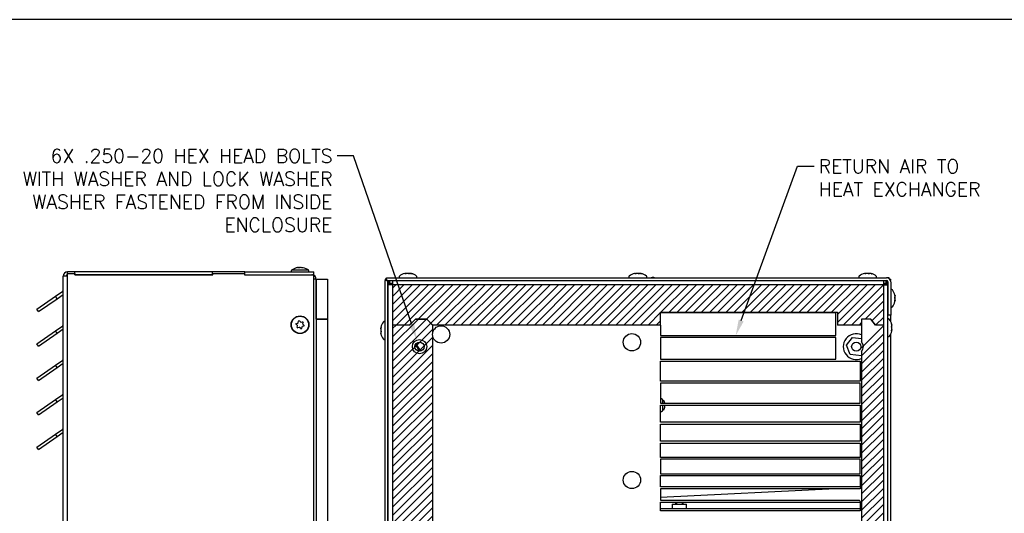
# Model space of a CAD drawing. Extents: x 895.4 to 955.1, y -8.2 to 25.8.
# Tile 4 of 5: x 910.5 to 932, y 15.1 to 25.8. Entities that reach past the tile are written whole.
import ezdxf
from ezdxf import colors
from ezdxf.entities.mleader import LeaderData, LeaderLine
from ezdxf.math import Vec2, Vec3

# ---------------------------------------------------------------- set-up
doc = ezdxf.new("R2010")
doc.units = 0
doc.header["$LTSCALE"] = 4
doc.header["$MEASUREMENT"] = 0
doc.layers.get('0').update_dxf_attribs({"linetype": 'CONTINUOUS'})
doc.layers.get('DEFPOINTS').update_dxf_attribs({"linetype": 'CONTINUOUS'})
doc.layers.add('Hatch', color=140, linetype='CONTINUOUS')
doc.layers.add('TEXT', color=140, linetype='CONTINUOUS')
doc.styles.get("Standard").update_dxf_attribs({"font": 'romans.shx'})
pattern_1 = [(45, (897.31287, -10.74133), (-0.08838817, 0.08838817), [])]

msp = doc.modelspace()

# ---------------------------------------------------------------- hatches: boundary and pattern name
at = {"layer": 'Hatch'}
h = msp.add_hatch(dxfattribs=at)
h.set_pattern_fill('LINE', color=256, scale=0.999998, angle=45, style=0, pattern_type=2)
h.set_pattern_definition(pattern_1)
h.paths.add_polyline_path([(929.334, 20.044), (918.654, 20.044), (918.654, 19.169), (919.029, 19.17), (919.154, 19.295), (919.404, 19.295), (919.529, 19.17), (924.489, 19.169), (924.489, 19.448), (928.338, 19.448), (928.338, 19.169), (928.86, 19.169), (928.86, 19.295), (929.06, 19.295), (929.16, 19.17), (929.334, 19.17)])
h = msp.add_hatch(dxfattribs=at)
h.set_pattern_fill('LINE', color=256, scale=0.999998, angle=45, style=0, pattern_type=2)
h.set_pattern_definition(pattern_1)
edge = h.paths.add_edge_path()
edge.add_line((919.534, 4.389), (919.534, 18.932))
edge.add_arc((919.72, 18.955), 0.188, 173.0813, 186.9187, ccw=False)
edge.add_line((919.534, 18.977), (919.534, 19.166))
edge.add_line((919.534, 19.166), (919.409, 19.291))
edge.add_line((919.409, 19.291), (919.159, 19.291))
edge.add_line((919.159, 19.291), (919.034, 19.166))
edge.add_line((919.034, 19.166), (918.659, 19.166))
edge.add_line((918.659, 19.166), (918.659, 3.789))
edge.add_line((918.659, 3.789), (919.534, 3.789))
edge.add_line((919.534, 3.789), (919.534, 3.889))
edge.add_line((919.534, 3.889), (919.409, 4.014))
edge.add_line((919.409, 4.014), (919.409, 4.264))
edge.add_line((919.409, 4.264), (919.534, 4.389))
h = msp.add_hatch(dxfattribs=at)
h.set_pattern_fill('ANSI31', color=256)
h.set_pattern_definition([(45, (897.40933, -8.5339), (-0.08838835, 0.08838835), [])])
h.paths.add_polyline_path([(928.86, 19.295), (928.86, 19.169)], flags=16)
edge = h.paths.add_edge_path()
edge.add_line((929.06, 19.295), (928.86, 19.295))
edge.add_line((928.86, 19.295), (928.86, 18.804))
edge.add_arc((928.744, 18.699), 0.156, -41.9662, 41.9662, ccw=False)
edge.add_line((928.86, 18.595), (928.86, 11.804))
edge.add_arc((928.744, 11.699), 0.156, -41.9662, 41.9662, ccw=False)
edge.add_line((928.86, 11.595), (928.86, 11.008))
edge.add_arc((929.061, 8.366), 2.65, 84.1014, 94.3646, ccw=False)
edge.add_line((929.334, 11.002), (929.334, 19.169))
edge.add_line((929.334, 19.169), (929.16, 19.169))
edge.add_line((929.16, 19.169), (929.06, 19.295))
edge = h.paths.add_edge_path()
edge.add_line((929.16, 19.17), (929.06, 19.295))
edge.add_line((929.16, 19.17), (929.334, 19.17))
edge.add_line((929.06, 19.295), (928.86, 19.295))
edge.add_arc((928.744, 18.699), 0.156, 318.0338, 401.9662)

# ---------------------------------------------------------------- linework, layer by layer
for p, q in [((916.831, 20.361), (916.458, 20.361)), ((916.561, 20.413), (916.561, 20.412)), ((916.583, 20.416), (916.583, 20.418)), ((916.587, 20.417), (916.587, 20.419)), ((916.621, 20.411), (916.621, 20.418)), ((916.635, 20.418), (916.635, 20.413)), ((916.683, 20.416), (916.683, 20.418)), ((916.693, 20.418), (916.693, 20.414)), ((916.703, 20.419), (916.703, 20.412)), ((916.703, 20.418), (916.703, 20.412)), ((916.712, 20.413), (916.712, 20.412)), ((911.495, 3.875), (911.495, 20.232)), ((911.588, 20.232), (911.495, 20.232)), ((911.75, 20.325), (911.588, 20.325)), ((911.588, 20.293), (911.588, 20.325)), ((911.588, 20.232), (911.588, 20.293)), ((911.588, 20.293), (911.745, 20.293)), ((911.588, 3.875), (911.588, 20.232)), ((911.745, 20.293), (911.745, 20.262)), ((911.75, 20.263), (911.745, 20.263)), ((911.745, 20.262), (914.745, 20.262)), ((914.74, 20.325), (911.75, 20.325)), ((911.75, 20.263), (911.75, 20.325)), ((914.74, 20.263), (911.75, 20.263)), ((912.25, 20.263), (912.25, 20.262)), ((915.445, 20.325), (914.74, 20.325)), ((914.74, 20.263), (914.74, 20.325)), ((914.745, 20.263), (914.74, 20.263)), ((914.745, 20.293), (915.44, 20.293)), ((914.745, 20.262), (914.745, 20.293)), ((915.44, 20.293), (915.44, 20.262)), ((915.445, 20.263), (915.44, 20.263)), ((915.44, 20.262), (916.945, 20.262)), ((915.445, 20.263), (915.445, 20.325)), ((915.445, 20.325), (916.945, 20.325)), ((915.445, 20.263), (916.945, 20.263)), ((916.245, 20.262), (916.245, 20.263)), ((916.902, 20.262), (916.902, 20.263)), ((916.945, 20.263), (916.945, 20.325)), ((916.945, 20.262), (916.945, 20.263)), ((916.945, 3.875), (916.945, 20.262)), ((916.995, 20.17), (916.945, 20.17)), ((916.995, 20.17), (916.995, 3.918)), ((916.995, 19.295), (916.995, 20.17)), ((916.995, 20.17), (917.245, 20.17)), ((917.245, 20.17), (917.245, 19.295)), ((918.494, 20.167), (918.494, 20.136)), ((918.526, 20.167), (918.494, 20.167)), ((918.494, 3.749), (918.494, 20.136)), ((918.556, 20.136), (918.494, 20.136)), ((918.526, 20.2), (929.401, 20.2)), ((918.526, 20.137), (918.526, 20.2)), ((918.526, 20.137), (929.401, 20.137)), ((918.556, 20.137), (918.556, 20.136)), ((918.556, 3.749), (918.556, 20.136)), ((918.587, 20.137), (918.587, 20.106)), ((918.596, 20.075), (918.596, 20.137)), ((918.654, 20.137), (918.654, 20.044)), ((918.936, 20.286), (918.936, 20.293)), ((919.051, 20.293), (919.051, 20.292)), ((923.936, 20.286), (923.936, 20.293)), ((924.051, 20.293), (924.051, 20.292)), ((928.936, 20.286), (928.936, 20.293)), ((929.051, 20.293), (929.051, 20.292)), ((929.334, 20.137), (929.334, 20.044)), ((929.392, 20.075), (929.392, 20.137)), ((929.462, 20.2), (929.401, 20.2)), ((929.401, 20.114), (929.401, 20.137)), ((929.462, 20.177), (929.462, 20.2)), ((929.471, 20.167), (929.494, 20.167)), ((929.489, 20.136), (929.494, 20.136)), ((929.494, 20.136), (929.494, 20.167)), ((918.556, 20.106), (918.587, 20.106)), ((918.561, 20.074), (918.561, 20.044)), ((918.623, 20.074), (918.561, 20.074)), ((918.561, 3.793), (918.561, 20.044)), ((918.654, 20.044), (918.561, 20.044)), ((918.654, 20.075), (918.596, 20.075)), ((918.623, 20.074), (918.623, 20.044)), ((918.654, 20.044), (918.654, 19.169)), ((929.334, 20.044), (918.654, 20.044)), ((929.392, 20.075), (929.334, 20.075)), ((929.365, 20.074), (929.334, 20.074)), ((929.334, 20.044), (929.427, 20.044)), ((929.334, 20.044), (929.334, 19.169)), ((929.365, 20.074), (929.365, 20.075)), ((929.365, 20.074), (929.365, 20.044)), ((929.365, 20.074), (929.427, 20.074)), ((929.392, 20.114), (929.427, 20.114)), ((929.427, 20.074), (929.427, 20.114)), ((929.427, 20.106), (929.432, 20.106)), ((929.427, 20.074), (929.427, 20.044)), ((929.427, 20.044), (929.427, 10.99)), ((929.432, 20.106), (929.432, 19.387)), ((929.494, 20.106), (929.494, 19.387)), ((910.921, 19.511), (911.325, 19.794)), ((910.956, 19.46), (911.361, 19.743)), ((911.325, 19.794), (911.482, 19.904)), ((911.361, 19.743), (911.325, 19.794)), ((911.361, 19.743), (911.495, 19.837)), ((929.432, 19.844), (929.427, 19.844)), ((929.432, 19.819), (929.427, 19.819)), ((929.586, 19.807), (929.587, 19.807)), ((910.956, 19.46), (910.921, 19.511)), ((929.432, 19.68), (929.427, 19.68)), ((929.427, 19.654), (929.432, 19.654)), ((929.587, 19.692), (929.581, 19.692)), ((917.245, 19.295), (916.995, 19.295)), ((916.995, 19.295), (917.245, 19.295)), ((916.995, 19.295), (916.995, 3.918)), ((917.245, 19.295), (917.245, 3.918)), ((919.154, 19.295), (919.029, 19.17)), ((919.029, 19.169), (919.154, 19.294)), ((919.404, 19.295), (919.154, 19.295)), ((919.154, 19.294), (919.404, 19.294)), ((919.529, 19.17), (919.404, 19.295)), ((919.404, 19.294), (919.529, 19.169)), ((924.489, 19.169), (924.489, 19.448)), ((924.489, 19.448), (928.338, 19.448)), ((924.489, 19.169), (924.489, 19.448)), ((928.302, 19.438), (924.489, 19.438)), ((928.302, 18.938), (928.302, 19.438)), ((928.338, 19.448), (928.338, 19.169)), ((928.338, 19.448), (928.338, 19.169)), ((928.86, 19.295), (928.86, 19.169)), ((928.86, 19.295), (928.86, 18.804)), ((929.06, 19.295), (928.86, 19.295)), ((928.86, 19.295), (928.86, 19.169)), ((928.86, 19.295), (928.86, 18.804)), ((929.06, 19.295), (928.86, 19.295)), ((929.16, 19.169), (929.06, 19.295)), ((929.16, 19.17), (929.06, 19.295)), ((929.432, 19.296), (929.432, 19.387)), ((929.494, 19.387), (929.432, 19.387)), ((929.494, 19.246), (929.494, 19.387)), ((911.325, 19.044), (911.482, 19.154)), ((911.361, 18.993), (911.495, 19.087)), ((916.583, 19.165), (916.56, 19.187)), ((916.565, 19.204), (916.595, 19.213)), ((916.58, 19.12), (916.587, 19.151)), ((916.623, 19.117), (916.592, 19.108)), ((916.605, 19.224), (916.613, 19.254)), ((916.63, 19.259), (916.653, 19.237)), ((916.66, 19.091), (916.637, 19.113)), ((916.667, 19.233), (916.698, 19.242)), ((916.684, 19.126), (916.677, 19.096)), ((916.725, 19.146), (916.695, 19.137)), ((916.71, 19.23), (916.702, 19.199)), ((916.707, 19.185), (916.729, 19.163)), ((918.4, 19.107), (918.407, 19.107)), ((918.561, 19.144), (918.556, 19.144)), ((918.556, 19.119), (918.561, 19.119)), ((918.654, 19.17), (919.029, 19.17)), ((918.654, 19.17), (918.654, 3.793)), ((919.029, 19.169), (918.654, 19.169)), ((919.529, 19.17), (919.529, 18.986)), ((924.489, 19.169), (919.529, 19.169)), ((924.489, 19.169), (924.489, 18.938)), ((928.86, 19.169), (928.338, 19.169)), ((928.86, 19.169), (928.338, 19.169)), ((929.16, 19.17), (929.334, 19.17)), ((929.334, 19.169), (929.16, 19.169)), ((929.334, 19.169), (929.334, 11.002)), ((929.519, 19.167), (929.52, 19.167)), ((910.921, 18.761), (911.325, 19.044)), ((910.956, 18.71), (911.361, 18.993)), ((911.361, 18.993), (911.325, 19.044)), ((918.402, 18.992), (918.4, 18.992)), ((918.556, 18.98), (918.561, 18.98)), ((918.556, 18.954), (918.561, 18.954)), ((919.529, 18.941), (919.529, 4.393)), ((924.489, 18.938), (928.302, 18.938)), ((924.489, 18.898), (924.489, 18.423)), ((928.302, 18.898), (924.489, 18.898)), ((928.302, 18.423), (928.302, 18.898)), ((928.53, 18.727), (928.661, 18.898)), ((928.661, 18.898), (928.86, 18.873)), ((929.432, 10.99), (929.432, 18.921)), ((929.494, 10.98), (929.494, 18.971)), ((929.52, 19.051), (929.514, 19.051)), ((910.956, 18.71), (910.921, 18.761)), ((919.153, 18.742), (919.246, 18.6)), ((919.163, 18.759), (919.265, 18.602)), ((928.613, 18.528), (928.53, 18.727)), ((924.489, 18.423), (928.302, 18.423)), ((928.86, 18.497), (928.613, 18.528)), ((928.86, 18.595), (928.86, 11.804)), ((910.921, 18.011), (911.325, 18.294)), ((910.956, 17.96), (911.361, 18.243)), ((911.325, 18.294), (911.482, 18.404)), ((911.361, 18.243), (911.325, 18.294)), ((911.361, 18.243), (911.495, 18.337)), ((924.489, 17.945), (924.489, 18.383)), ((924.489, 18.383), (928.833, 18.383)), ((928.833, 18.383), (928.833, 17.945)), ((910.956, 17.96), (910.921, 18.011)), ((928.833, 17.945), (924.489, 17.945)), ((928.833, 17.905), (924.489, 17.905)), ((924.489, 17.905), (924.489, 17.467)), ((928.833, 17.467), (928.833, 17.905)), ((911.325, 17.544), (911.482, 17.654)), ((911.361, 17.493), (911.495, 17.587)), ((910.921, 17.261), (911.325, 17.544)), ((910.956, 17.21), (911.361, 17.493)), ((911.361, 17.493), (911.325, 17.544)), ((924.51, 17.559), (924.489, 17.559)), ((924.489, 17.467), (928.833, 17.467)), ((924.489, 17.052), (924.489, 17.427)), ((924.489, 17.427), (928.833, 17.427)), ((924.54, 17.467), (924.54, 17.529)), ((924.54, 17.319), (924.54, 17.427)), ((928.833, 17.427), (928.833, 17.052)), ((910.956, 17.21), (910.921, 17.261)), ((924.489, 17.289), (924.51, 17.289)), ((928.833, 17.052), (924.489, 17.052)), ((924.489, 16.637), (924.489, 17.012)), ((924.489, 17.012), (928.833, 17.012)), ((928.833, 17.012), (928.833, 16.637)), ((910.921, 16.511), (911.325, 16.794)), ((910.956, 16.46), (911.361, 16.743)), ((911.325, 16.794), (911.482, 16.904)), ((911.361, 16.743), (911.325, 16.794)), ((911.361, 16.743), (911.495, 16.837)), ((910.956, 16.46), (910.921, 16.511)), ((928.833, 16.637), (924.489, 16.637)), ((924.489, 16.285), (924.489, 16.597)), ((924.489, 16.597), (928.833, 16.597)), ((928.833, 16.597), (928.833, 16.285)), ((928.833, 16.285), (924.489, 16.285)), ((924.489, 16.245), (924.489, 15.932)), ((928.833, 16.245), (924.489, 16.245)), ((928.833, 15.932), (928.833, 16.245)), ((924.489, 15.932), (928.833, 15.932)), ((924.489, 15.642), (924.489, 15.892)), ((924.489, 15.892), (928.833, 15.892)), ((928.833, 15.892), (928.833, 15.642)), ((928.833, 15.642), (924.489, 15.642)), ((928.824, 15.602), (924.489, 15.602)), ((924.489, 15.602), (924.489, 15.352)), ((928.292, 15.602), (924.489, 15.412)), ((924.489, 15.352), (928.811, 15.352)), ((924.489, 15.124), (924.489, 15.312)), ((924.489, 15.312), (928.833, 15.312)), ((924.741, 15.265), (925.051, 15.265)), ((924.741, 15.265), (924.741, 15.175)), ((924.814, 15.312), (924.814, 15.265)), ((924.833, 15.312), (924.833, 15.265)), ((924.958, 15.312), (924.958, 15.265)), ((924.978, 15.265), (924.978, 15.312)), ((925.051, 15.175), (925.051, 15.265)), ((928.833, 15.312), (928.833, 15.124)), ((924.489, 15.175), (928.833, 15.175)), ((928.833, 15.124), (924.489, 15.124))]:
    msp.add_line(p, q)
for centre, radius in [((916.645, 19.175), 0.194), ((916.645, 19.175), 0.187), ((919.715, 18.964), 0.188), ((919.244, 18.699), 0.156), ((923.864, 18.794), 0.188), ((919.244, 18.699), 0.1), ((928.744, 18.699), 0.1), ((923.864, 15.794), 0.188)]:
    msp.add_circle(centre, radius)
for centre, radius, start, end in [((916.471, 20.345), 0.02, 127.9936, 270), ((916.645, 20.122), 0.303, 103.2632, 127.9936), ((916.628, 20.368), 0.0511, 81.8925, 98.1075), ((916.662, 20.368), 0.0511, 81.8925, 98.1075), ((916.645, 20.122), 0.303, 52.0064, 76.7368), ((916.819, 20.345), 0.02, 270, 52.0064), ((911.588, 20.232), 0.093, 90, 180), ((911.588, 20.232), 0.031, 90, 180), ((916.902, 20.17), 0.093, 81.5905, 90), ((916.902, 20.17), 0.093, 0, 62.4572), ((918.819, 20.22), 0.02, 127.9936, 270), ((918.994, 19.996), 0.303, 103.7285, 127.9936), ((918.979, 20.241), 0.0521, 81.9745, 98.0255), ((919.009, 20.241), 0.0521, 81.9745, 98.0255), ((918.994, 19.996), 0.303, 52.0064, 76.2715), ((919.168, 20.22), 0.02, 270, 52.0064), ((923.819, 20.22), 0.02, 127.9936, 270), ((923.994, 19.996), 0.303, 103.7285, 127.9936), ((923.979, 20.241), 0.0521, 81.9745, 98.0255), ((924.009, 20.241), 0.0521, 81.9745, 98.0255), ((923.994, 19.996), 0.303, 52.0064, 76.2715), ((924.168, 20.22), 0.02, 270, 52.0064), ((924.321, 20.06), 0.144, 74.9921, 105.0079), ((928.819, 20.22), 0.02, 127.9936, 270), ((928.994, 19.996), 0.303, 103.7285, 127.9936), ((928.979, 20.241), 0.0521, 81.9745, 98.0255), ((929.009, 20.241), 0.0521, 81.9745, 98.0255), ((928.994, 19.996), 0.303, 52.0064, 76.2715), ((929.168, 20.22), 0.02, 270, 52.0064), ((929.401, 20.106), 0.093, 0, 90), ((929.401, 20.106), 0.031, 0, 90), ((911.464, 19.929), 0.031, 305, 0), ((918.691, 20.007), 0.0685, 123.2008, 146.7992), ((929.514, 19.924), 0.02, 37.9936, 180), ((929.291, 19.749), 0.303, 13.2632, 37.9936), ((929.537, 19.767), 0.0511, 351.8925, 8.1075), ((929.537, 19.732), 0.0511, 351.8925, 8.1075), ((929.514, 19.575), 0.02, 180, 322.0064), ((929.291, 19.749), 0.303, 322.0064, 346.7368), ((929.447, 19.283), 0.02, 37.9936, 180), ((929.224, 19.109), 0.303, 13.2632, 37.9936), ((911.464, 19.179), 0.031, 305, 0), ((916.567, 19.194), 0.01, 105.9693, 225.9693), ((916.589, 19.117), 0.01, 165.9693, 285.9693), ((916.573, 19.154), 0.015, 345.9693, 45.9693), ((916.591, 19.227), 0.015, 285.9693, 345.9693), ((916.623, 19.252), 0.01, 45.9693, 165.9693), ((916.627, 19.102), 0.015, 45.9693, 105.9693), ((916.663, 19.248), 0.015, 225.9693, 285.9693), ((916.667, 19.098), 0.01, 225.9693, 345.9693), ((916.699, 19.123), 0.015, 105.9693, 165.9693), ((916.7, 19.233), 0.01, 345.9693, 105.9693), ((916.717, 19.196), 0.015, 165.9693, 225.9693), ((916.723, 19.156), 0.01, 285.9693, 45.9693), ((918.451, 19.067), 0.0511, 171.8925, 188.1075), ((918.697, 19.049), 0.303, 142.0064, 166.7368), ((918.474, 19.224), 0.02, 0, 142.0064), ((929.47, 19.126), 0.0511, 351.8925, 8.1075), ((929.47, 19.092), 0.0511, 351.8925, 8.1075), ((918.451, 19.032), 0.0511, 171.8925, 188.1075), ((918.697, 19.049), 0.303, 193.2632, 217.9936), ((918.474, 18.875), 0.02, 217.9936, 0), ((928.744, 18.699), 0.282, 65.7122, 294.2878), ((929.447, 18.935), 0.02, 180, 322.0064), ((929.224, 19.109), 0.303, 322.0064, 346.7368), ((928.744, 18.699), 0.156, 318.0338, 41.9662), ((928.744, 18.699), 0.156, 318.0338, 41.9662), ((911.464, 18.429), 0.031, 305, 0), ((911.464, 17.679), 0.031, 305, 0), ((924.51, 17.529), 0.03, 0, 90), ((924.555, 17.509), 0.015, 18.1373, 180), ((924.284, 17.42), 0.3, 8.9429, 18.1373), ((924.284, 17.428), 0.3, 341.8627, 359.2897), ((924.51, 17.319), 0.03, 270, 0), ((924.555, 17.339), 0.015, 180, 341.8627), ((911.464, 16.929), 0.031, 305, 0), ((928.989, 15.469), 0.213, 127.5181, 141.1341), ((928.989, 15.469), 0.213, 213.1044, 232.4819)]:
    msp.add_arc(centre, radius, start, end)
for centre, major_axis, ratio, start_param, end_param in [((916.609, 20.122), (0, 0.299), 0.695043, 0.125854, 0.233859), ((916.633, 20.122), (0, 0.299), 0.970166, 0.125854, 0.233859), ((916.597, 20.122), (0, 0.299), 0.275123, -0.233859, -0.125854), ((916.657, 20.122), (0, 0.299), 0.970166, 0.125854, 0.162387), ((916.681, 20.122), (0, 0.299), 0.695043, 0.125854, 0.233859), ((916.609, 20.122), (0, 0.299), 0.695043, -0.173871, -0.125854), ((916.633, 20.122), (0, 0.299), 0.970166, 6.049326, 6.157331), ((916.693, 20.122), (0, 0.299), 0.275123, 0.125854, 0.162387), ((916.657, 20.122), (0, 0.299), 0.970166, 6.124989, 6.157331), ((916.693, 20.122), (0, 0.299), 0.275123, -0.233859, -0.125854), ((916.681, 20.122), (0, 0.299), 0.695043, -0.162387, -0.125854), ((918.959, 19.996), (0, 0.299), 0.718968, 0.125854, 0.173871), ((918.945, 19.996), (0, 0.299), 0.242441, 0.125854, 0.233859), ((918.98, 19.996), (0, 0.299), 0.961409, 0.125854, 0.151581), ((919.007, 19.996), (0, 0.299), 0.961409, 0.125854, 0.233859), ((918.945, 19.996), (0, 0.299), 0.242441, -0.173871, -0.125854), ((918.959, 19.996), (0, 0.299), 0.718968, 6.049326, 6.157331), ((919.028, 19.996), (0, 0.299), 0.718968, 0.125854, 0.162387), ((918.98, 19.996), (0, 0.299), 0.961409, 6.109315, 6.157331), ((919.042, 19.996), (0, 0.299), 0.242441, 0.125854, 0.233859), ((919.007, 19.996), (0, 0.299), 0.961409, 6.049326, 6.157331), ((919.028, 19.996), (0, 0.299), 0.718968, 6.049326, 6.157331), ((923.959, 19.996), (0, 0.299), 0.718968, 0.125854, 0.173871), ((923.945, 19.996), (0, 0.299), 0.242441, 0.125854, 0.233859), ((923.98, 19.996), (0, 0.299), 0.961409, 0.125854, 0.151581), ((924.007, 19.996), (0, 0.299), 0.961409, 0.125854, 0.233859), ((923.945, 19.996), (0, 0.299), 0.242441, -0.173871, -0.125854), ((923.959, 19.996), (0, 0.299), 0.718968, 6.049326, 6.157331), ((924.028, 19.996), (0, 0.299), 0.718968, 0.125854, 0.162387), ((923.98, 19.996), (0, 0.299), 0.961409, 6.120685, 6.157331), ((924.042, 19.996), (0, 0.299), 0.242441, 0.125854, 0.233859), ((924.007, 19.996), (0, 0.299), 0.961409, 6.049326, 6.157331), ((924.028, 19.996), (0, 0.299), 0.718968, 6.049326, 6.157331), ((928.959, 19.996), (0, 0.299), 0.718968, 0.125854, 0.173871), ((928.945, 19.996), (0, 0.299), 0.242441, 0.125854, 0.233859), ((928.98, 19.996), (0, 0.299), 0.961409, 0.125854, 0.148925), ((929.007, 19.996), (0, 0.299), 0.961409, 0.125854, 0.233859), ((928.945, 19.996), (0, 0.299), 0.242441, -0.173871, -0.125854), ((928.959, 19.996), (0, 0.299), 0.718968, 6.049326, 6.157331), ((929.028, 19.996), (0, 0.299), 0.718968, 0.125854, 0.162387), ((928.98, 19.996), (0, 0.299), 0.961409, 6.109315, 6.157331), ((929.042, 19.996), (0, 0.299), 0.242441, 0.125854, 0.233859), ((929.007, 19.996), (0, 0.299), 0.961409, 6.049326, 6.157331), ((929.028, 19.996), (0, 0.299), 0.718968, 6.049326, 6.157331), ((929.291, 19.785), (0.299, 0), 0.695043, 0.125854, 0.233859), ((929.291, 19.762), (0.299, 0), 0.970166, 0.125854, 0.233859), ((929.291, 19.798), (0.299, 0), 0.275123, -0.233859, -0.125854), ((929.291, 19.714), (0.299, 0), 0.695043, 0.125854, 0.233859), ((929.291, 19.762), (0.299, 0), 0.970166, 6.049326, 6.157331), ((929.291, 19.785), (0.299, 0), 0.695043, -0.173871, -0.125854), ((929.291, 19.737), (0.299, 0), 0.970166, 0.125854, 0.162387), ((929.291, 19.701), (0.299, 0), 0.275123, 0.125854, 0.162387), ((929.291, 19.701), (0.299, 0), 0.275123, -0.233859, -0.125854), ((929.291, 19.737), (0.299, 0), 0.970166, 6.124989, 6.157331), ((929.291, 19.714), (0.299, 0), 0.695043, -0.162387, -0.125854), ((918.697, 19.085), (-0.299, 0), 0.695043, -0.162387, -0.125854), ((918.697, 19.098), (-0.299, 0), 0.275123, -0.233859, -0.125854), ((918.697, 19.062), (-0.299, 0), 0.970166, 6.124989, 6.157331), ((918.697, 19.037), (-0.299, 0), 0.970166, 6.049326, 6.157331), ((918.697, 19.098), (-0.299, 0), 0.275123, 0.125854, 0.162387), ((929.224, 19.145), (0.299, 0), 0.695043, 0.125854, 0.233859), ((929.224, 19.121), (0.299, 0), 0.970166, 0.125854, 0.233859), ((929.224, 19.157), (0.299, 0), 0.275123, -0.233859, -0.125854), ((929.224, 19.073), (0.299, 0), 0.695043, 0.125854, 0.233859), ((929.224, 19.121), (0.299, 0), 0.970166, 6.049326, 6.157331), ((929.224, 19.145), (0.299, 0), 0.695043, -0.173871, -0.125854), ((929.224, 19.097), (0.299, 0), 0.970166, 0.125854, 0.162387), ((929.224, 19.061), (0.299, 0), 0.275123, 0.125854, 0.162387), ((918.697, 19.085), (-0.299, 0), 0.695043, 0.125854, 0.233859), ((918.697, 19.014), (-0.299, 0), 0.695043, -0.173871, -0.125854), ((918.697, 19.062), (-0.299, 0), 0.970166, 0.125854, 0.162387), ((918.697, 19.001), (-0.299, 0), 0.275123, -0.233859, -0.125854), ((918.697, 19.037), (-0.299, 0), 0.970166, 0.125854, 0.233859), ((918.697, 19.014), (-0.299, 0), 0.695043, 0.125854, 0.233859), ((929.224, 19.061), (0.299, 0), 0.275123, -0.233859, -0.125854), ((929.224, 19.097), (0.299, 0), 0.970166, 6.124989, 6.157331), ((929.224, 19.073), (0.299, 0), 0.695043, -0.162387, -0.125854)]:
    msp.add_ellipse(centre, major_axis=major_axis, ratio=ratio, start_param=start_param, end_param=end_param)
for points, knots in [([(916.566, 20.413), (916.562, 20.412), (916.559, 20.411), (916.557, 20.411), (916.558, 20.412), (916.561, 20.413)], [0, 0, 0, 0, 0.5, 0.5, 1, 1, 1, 1]), ([(916.583, 20.418), (916.585, 20.419), (916.586, 20.419), (916.587, 20.419), (916.587, 20.419), (916.587, 20.419)], [0, 0, 0, 0, 0.5, 0.5, 0.7339959, 0.7339959, 0.7339959, 0.7339959]), ([(916.607, 20.418), (916.606, 20.419), (916.605, 20.419), (916.601, 20.419), (916.599, 20.419), (916.596, 20.418)], [0, 0, 0, 0, 0.5, 0.5, 1, 1, 1, 1]), ([(916.633, 20.413), (916.63, 20.412), (916.627, 20.411), (916.62, 20.411), (916.617, 20.412), (916.616, 20.413)], [0, 0, 0, 0, 0.5, 0.5, 1, 1, 1, 1]), ([(916.683, 20.418), (916.683, 20.419), (916.685, 20.419), (916.689, 20.419), (916.691, 20.419), (916.693, 20.418)], [0, 0, 0, 0, 0.5, 0.5, 1, 1, 1, 1]), ([(916.712, 20.413), (916.713, 20.412), (916.712, 20.411), (916.707, 20.411), (916.703, 20.412), (916.7, 20.413)], [0, 0, 0, 0, 0.5, 0.5, 1, 1, 1, 1]), ([(916.707, 20.418), (916.705, 20.419), (916.704, 20.419), (916.703, 20.419), (916.703, 20.419), (916.703, 20.418)], [0, 0, 0, 0, 0.5, 0.5, 1, 1, 1, 1]), ([(918.941, 20.287), (918.937, 20.286), (918.934, 20.286), (918.929, 20.286), (918.928, 20.286), (918.928, 20.287)], [0, 0, 0, 0, 0.5, 0.5, 1, 1, 1, 1]), ([(918.936, 20.293), (918.937, 20.293), (918.937, 20.293), (918.935, 20.293), (918.934, 20.293), (918.932, 20.293)], [0, 0, 0, 0, 0.5, 0.5, 1, 1, 1, 1]), ([(918.944, 20.293), (918.946, 20.293), (918.949, 20.293), (918.952, 20.293), (918.954, 20.293), (918.954, 20.293)], [0, 0, 0, 0, 0.5, 0.5, 1, 1, 1, 1]), ([(919.025, 20.287), (919.025, 20.286), (919.022, 20.286), (919.015, 20.286), (919.011, 20.286), (919.009, 20.287)], [0, 0, 0, 0, 0.5, 0.5, 1, 1, 1, 1]), ([(919.043, 20.293), (919.041, 20.293), (919.039, 20.293), (919.035, 20.293), (919.034, 20.293), (919.033, 20.293)], [0, 0, 0, 0, 0.5, 0.5, 1, 1, 1, 1]), ([(919.051, 20.293), (919.051, 20.293), (919.051, 20.293), (919.052, 20.293), (919.054, 20.293), (919.055, 20.293)], [0.2343101, 0.2343101, 0.2343101, 0.2343101, 0.5, 0.5, 1, 1, 1, 1]), ([(919.078, 20.287), (919.081, 20.286), (919.082, 20.286), (919.08, 20.286), (919.077, 20.286), (919.074, 20.287)], [0, 0, 0, 0, 0.5, 0.5, 1, 1, 1, 1]), ([(923.941, 20.287), (923.937, 20.286), (923.934, 20.286), (923.929, 20.286), (923.928, 20.286), (923.928, 20.287)], [0, 0, 0, 0, 0.5, 0.5, 1, 1, 1, 1]), ([(923.936, 20.293), (923.937, 20.293), (923.937, 20.293), (923.935, 20.293), (923.934, 20.293), (923.932, 20.293)], [0, 0, 0, 0, 0.5, 0.5, 1, 1, 1, 1]), ([(923.944, 20.293), (923.946, 20.293), (923.949, 20.293), (923.952, 20.293), (923.954, 20.293), (923.954, 20.293)], [0, 0, 0, 0, 0.5, 0.5, 1, 1, 1, 1]), ([(924.025, 20.287), (924.025, 20.286), (924.022, 20.286), (924.015, 20.286), (924.011, 20.286), (924.009, 20.287)], [0, 0, 0, 0, 0.5, 0.5, 1, 1, 1, 1]), ([(924.043, 20.293), (924.041, 20.293), (924.039, 20.293), (924.035, 20.293), (924.034, 20.293), (924.033, 20.293)], [0, 0, 0, 0, 0.5, 0.5, 1, 1, 1, 1]), ([(924.051, 20.293), (924.051, 20.293), (924.051, 20.293), (924.052, 20.293), (924.054, 20.293), (924.055, 20.293)], [0.2343101, 0.2343101, 0.2343101, 0.2343101, 0.5, 0.5, 1, 1, 1, 1]), ([(924.078, 20.287), (924.081, 20.286), (924.082, 20.286), (924.08, 20.286), (924.077, 20.286), (924.074, 20.287)], [0, 0, 0, 0, 0.5, 0.5, 1, 1, 1, 1]), ([(928.941, 20.287), (928.937, 20.286), (928.934, 20.286), (928.929, 20.286), (928.928, 20.286), (928.928, 20.287)], [0, 0, 0, 0, 0.5, 0.5, 1, 1, 1, 1]), ([(928.936, 20.293), (928.937, 20.293), (928.937, 20.293), (928.935, 20.293), (928.934, 20.293), (928.932, 20.293)], [0, 0, 0, 0, 0.5, 0.5, 1, 1, 1, 1]), ([(928.944, 20.293), (928.946, 20.293), (928.949, 20.293), (928.952, 20.293), (928.954, 20.293), (928.954, 20.293)], [0, 0, 0, 0, 0.5, 0.5, 1, 1, 1, 1]), ([(929.025, 20.287), (929.025, 20.286), (929.022, 20.286), (929.015, 20.286), (929.011, 20.286), (929.009, 20.287)], [0, 0, 0, 0, 0.5, 0.5, 1, 1, 1, 1]), ([(929.043, 20.293), (929.041, 20.293), (929.039, 20.293), (929.035, 20.293), (929.034, 20.293), (929.033, 20.293)], [0, 0, 0, 0, 0.5, 0.5, 1, 1, 1, 1]), ([(929.051, 20.293), (929.051, 20.293), (929.051, 20.293), (929.052, 20.293), (929.054, 20.293), (929.055, 20.293)], [0.2343101, 0.2343101, 0.2343101, 0.2343101, 0.5, 0.5, 1, 1, 1, 1]), ([(929.078, 20.287), (929.081, 20.286), (929.082, 20.286), (929.08, 20.286), (929.077, 20.286), (929.074, 20.287)], [0, 0, 0, 0, 0.5, 0.5, 1, 1, 1, 1]), ([(929.581, 19.829), (929.581, 19.832), (929.58, 19.835), (929.58, 19.837), (929.581, 19.836), (929.581, 19.834)], [0, 0, 0, 0, 0.5, 0.5, 1, 1, 1, 1]), ([(929.581, 19.762), (929.581, 19.764), (929.58, 19.768), (929.58, 19.775), (929.581, 19.778), (929.581, 19.779)], [0, 0, 0, 0, 0.5, 0.5, 1, 1, 1, 1]), ([(929.587, 19.812), (929.587, 19.81), (929.588, 19.808), (929.588, 19.807), (929.588, 19.807), (929.588, 19.807)], [0, 0, 0, 0, 0.5, 0.5, 0.7339959, 0.7339959, 0.7339959, 0.7339959]), ([(929.587, 19.787), (929.587, 19.788), (929.588, 19.789), (929.588, 19.793), (929.587, 19.795), (929.587, 19.798)], [0, 0, 0, 0, 0.5, 0.5, 1, 1, 1, 1]), ([(929.587, 19.712), (929.587, 19.711), (929.588, 19.71), (929.588, 19.706), (929.587, 19.704), (929.587, 19.701)], [0, 0, 0, 0, 0.5, 0.5, 1, 1, 1, 1]), ([(929.581, 19.682), (929.581, 19.681), (929.58, 19.682), (929.58, 19.687), (929.581, 19.691), (929.581, 19.694)], [0, 0, 0, 0, 0.5, 0.5, 1, 1, 1, 1]), ([(929.587, 19.687), (929.587, 19.689), (929.588, 19.691), (929.588, 19.692), (929.587, 19.692), (929.587, 19.691)], [0, 0, 0, 0, 0.5, 0.5, 1, 1, 1, 1]), ([(918.4, 19.112), (918.4, 19.11), (918.4, 19.108), (918.4, 19.107), (918.4, 19.107), (918.4, 19.108)], [0, 0, 0, 0, 0.5, 0.5, 1, 1, 1, 1]), ([(918.4, 19.087), (918.4, 19.088), (918.4, 19.089), (918.4, 19.093), (918.4, 19.095), (918.4, 19.098)], [0, 0, 0, 0, 0.5, 0.5, 1, 1, 1, 1]), ([(918.406, 19.117), (918.407, 19.118), (918.407, 19.117), (918.407, 19.112), (918.407, 19.108), (918.406, 19.105)], [0, 0, 0, 0, 0.5, 0.5, 1, 1, 1, 1]), ([(929.514, 19.188), (929.514, 19.192), (929.513, 19.194), (929.513, 19.196), (929.514, 19.195), (929.514, 19.193)], [0, 0, 0, 0, 0.5, 0.5, 1, 1, 1, 1]), ([(929.514, 19.121), (929.514, 19.123), (929.513, 19.127), (929.513, 19.134), (929.514, 19.137), (929.514, 19.138)], [0, 0, 0, 0, 0.5, 0.5, 1, 1, 1, 1]), ([(929.52, 19.171), (929.52, 19.169), (929.521, 19.168), (929.521, 19.167), (929.521, 19.167), (929.521, 19.167)], [0, 0, 0, 0, 0.5, 0.5, 0.7339959, 0.7339959, 0.7339959, 0.7339959]), ([(929.52, 19.147), (929.52, 19.147), (929.521, 19.149), (929.521, 19.152), (929.52, 19.155), (929.52, 19.157)], [0, 0, 0, 0, 0.5, 0.5, 1, 1, 1, 1]), ([(929.52, 19.071), (929.52, 19.07), (929.521, 19.069), (929.521, 19.065), (929.52, 19.063), (929.52, 19.06)], [0, 0, 0, 0, 0.5, 0.5, 1, 1, 1, 1]), ([(918.4, 19.012), (918.4, 19.011), (918.4, 19.01), (918.4, 19.006), (918.4, 19.004), (918.4, 19.001)], [0, 0, 0, 0, 0.5, 0.5, 1, 1, 1, 1]), ([(918.4, 18.987), (918.4, 18.989), (918.4, 18.991), (918.4, 18.992), (918.4, 18.992), (918.4, 18.992)], [0, 0, 0, 0, 0.5, 0.5, 0.7339959, 0.7339959, 0.7339959, 0.7339959]), ([(918.406, 19.037), (918.407, 19.035), (918.407, 19.031), (918.407, 19.024), (918.407, 19.021), (918.406, 19.02)], [0, 0, 0, 0, 0.5, 0.5, 1, 1, 1, 1]), ([(918.406, 18.97), (918.407, 18.967), (918.407, 18.964), (918.407, 18.962), (918.407, 18.963), (918.406, 18.965)], [0, 0, 0, 0, 0.5, 0.5, 1, 1, 1, 1]), ([(929.514, 19.042), (929.514, 19.041), (929.513, 19.042), (929.513, 19.047), (929.514, 19.05), (929.514, 19.054)], [0, 0, 0, 0, 0.5, 0.5, 1, 1, 1, 1]), ([(929.52, 19.047), (929.52, 19.049), (929.521, 19.05), (929.521, 19.051), (929.52, 19.051), (929.52, 19.05)], [0, 0, 0, 0, 0.5, 0.5, 1, 1, 1, 1])]:
    msp.add_open_spline(points, degree=3, knots=knots)
at = {"layer": 'DEFPOINTS'}
msp.add_lwpolyline([(895.392, -8.181), (955.109, -8.181), (955.109, 25.819), (895.392, 25.819)], close=True, dxfattribs=at)

# ---------------------------------------------------------------- leaders
at = {"layer": 'TEXT'}
ml = msp.add_multileader_mtext('Standard', dxfattribs=at)
ml.set_content('6X .250-20 HEX HEAD BOLTS\\PWITH WASHER AND LOCK WASHER\\PWASHER FASTENED FROM INSIDE\\PENCLOSURE', color=256)
ml.set_leader_properties()
ml.build(insert=Vec2(0, 0))
ml.multileader.update_dxf_attribs({"dogleg_length": 0.36, "arrow_head_size": 0.35})
ctx = ml.context
ctx.base_point, ctx.char_height, ctx.arrow_head_size, ctx.landing_gap_size, ctx.plane_origin = Vec3(909.551, 22.852), 0.3, 0.35, 0.1, Vec3(919.131, 18.807)
ctx.text_align_type = 2
notes = []
notes.append((ctx, [(0, (1, 1, 0), (917.811, 22.852), (-1, 0), 0.36, [(0, [(919.188, 18.847)], 0, [])])]))
ctx.mtext.insert, ctx.mtext.alignment, ctx.mtext.flow_direction = Vec3(917.351, 23.002), 3, 5
ml = msp.add_multileader_mtext('Standard', dxfattribs=at)
ml.set_content('RETURN AIR TO\\PHEAT EXCHANGER', color=256)
ml.set_leader_properties()
ml.build(insert=Vec2(0, 0))
ml.multileader.update_dxf_attribs({"dogleg_length": 0.36, "arrow_head_size": 0.35})
ctx = ml.context
ctx.base_point, ctx.char_height, ctx.arrow_head_size, ctx.landing_gap_size, ctx.plane_origin = Vec3(927.826, 22.626), 0.3, 0.35, 0.1, Vec3(924.49, 18.56)
notes.append((ctx, [(1, (1, 1, 0), (927.466, 22.626), (1, 0), 0.36, [(0, [(926.121, 18.938)], 0, [])])]))
ctx.mtext.insert, ctx.mtext.flow_direction = Vec3(927.926, 22.776), 5
for ctx, leaders in notes:
    for number, flags, end, landing, length, lines in leaders:
        leader = LeaderData()
        leader.index, (leader.has_last_leader_line, leader.has_dogleg_vector, leader.attachment_direction) = number, flags
        leader.last_leader_point, leader.dogleg_vector, leader.dogleg_length = Vec3(end), Vec3(landing), length
        for number, points, colour, breaks in lines:
            line = LeaderLine()
            line.index, line.vertices, line.color, line.breaks = number, Vec3.list(points), colors.encode_raw_color(colour), breaks
            leader.lines.append(line)
        ctx.leaders.append(leader)

doc.saveas('drawing.dxf')
